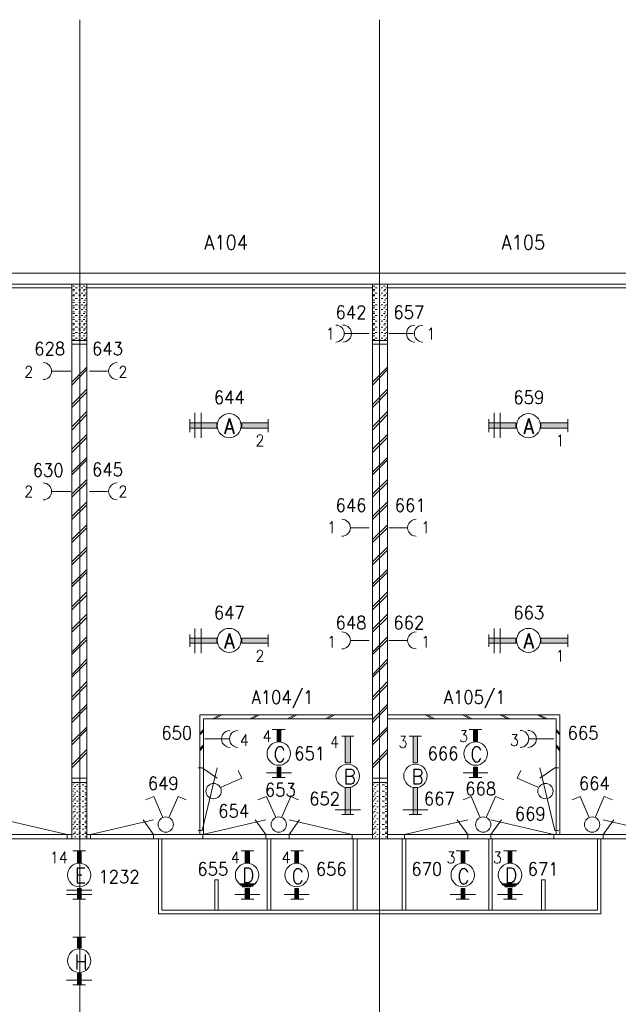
# Model space of a CAD drawing. Header units: metres. Extents: x -120 to -9, y 63 to 139.
# Tile 10 of 44: x -100.55 to -92.58, y 107.27 to 120.38. Entities that reach past the tile are written whole.
import ezdxf
from ezdxf.enums import TextEntityAlignment as Align

# ---------------------------------------------------------------- set-up
doc = ezdxf.new("R2010")
doc.units = ezdxf.units.M
doc.header["$MEASUREMENT"] = 0
doc.layers.add('Level 1', color=1, linetype='Continuous', lineweight=0)
doc.styles.add('Style-STANDARD', font='STANDARD.shx')

msp = doc.modelspace()

# ---------------------------------------------------------------- linework, layer by layer
at = {"layer": 'Level 1', "color": 11, "linetype": 'Continuous', "lineweight": 0}
for p, q in [((-99.753, 120.383), (-99.753, 93.665)), ((-95.764, 120.383), (-95.764, 93.665)), ((-113.636, 117.008), (-14.097, 117.008)), ((-113.636, 109.477), (-14.097, 109.477))]:
    msp.add_line(p, q, dxfattribs=at)
at = {"layer": 'Level 1', "color": 1, "linetype": 'Continuous', "lineweight": 0}
for p, q in [((-107.987, 117.008), (-51.554, 117.008)), ((-107.839, 116.86), (-51.698, 116.86)), ((-99.858, 116.86), (-99.858, 109.477)), ((-99.847, 116.837), (-99.823, 116.837)), ((-99.764, 116.837), (-99.745, 116.837)), ((-99.706, 116.837), (-99.686, 116.837)), ((-99.659, 116.86), (-99.659, 109.477)), ((-95.858, 116.86), (-95.858, 109.477)), ((-95.847, 116.837), (-95.827, 116.837)), ((-95.768, 116.837), (-95.753, 116.837)), ((-95.71, 116.837), (-95.686, 116.837)), ((-95.655, 116.86), (-95.655, 109.477)), ((-103.651, 116.813), (-99.858, 116.813)), ((-99.847, 116.79), (-99.823, 116.79)), ((-99.847, 116.774), (-99.823, 116.774)), ((-99.847, 116.719), (-99.823, 116.719)), ((-99.847, 116.704), (-99.823, 116.704)), ((-99.815, 116.813), (-99.784, 116.813)), ((-99.815, 116.743), (-99.784, 116.743)), ((-99.764, 116.79), (-99.745, 116.79)), ((-99.764, 116.774), (-99.745, 116.774)), ((-99.764, 116.719), (-99.745, 116.719)), ((-99.764, 116.704), (-99.745, 116.704)), ((-99.733, 116.813), (-99.714, 116.813)), ((-99.733, 116.743), (-99.714, 116.743)), ((-99.706, 116.774), (-99.686, 116.774)), ((-99.706, 116.704), (-99.686, 116.704)), ((-99.698, 116.79), (-99.675, 116.79)), ((-99.698, 116.719), (-99.675, 116.719)), ((-99.675, 116.813), (-99.667, 116.813)), ((-99.675, 116.743), (-99.667, 116.743)), ((-99.659, 116.813), (-95.858, 116.813)), ((-95.847, 116.79), (-95.827, 116.79)), ((-95.847, 116.774), (-95.827, 116.774)), ((-95.847, 116.719), (-95.827, 116.719)), ((-95.847, 116.704), (-95.827, 116.704)), ((-95.819, 116.813), (-95.792, 116.813)), ((-95.819, 116.743), (-95.792, 116.743)), ((-95.768, 116.79), (-95.753, 116.79)), ((-95.768, 116.774), (-95.753, 116.774)), ((-95.768, 116.719), (-95.753, 116.719)), ((-95.768, 116.704), (-95.753, 116.704)), ((-95.741, 116.813), (-95.718, 116.813)), ((-95.741, 116.743), (-95.718, 116.743)), ((-95.71, 116.774), (-95.686, 116.774)), ((-95.71, 116.704), (-95.686, 116.704)), ((-95.698, 116.79), (-95.679, 116.79)), ((-95.698, 116.719), (-95.679, 116.719)), ((-95.679, 116.813), (-95.667, 116.813)), ((-95.679, 116.743), (-95.667, 116.743)), ((-95.655, 116.813), (-91.866, 116.813)), ((-99.847, 116.649), (-99.823, 116.649)), ((-99.847, 116.618), (-99.823, 116.618)), ((-99.847, 116.571), (-99.823, 116.571)), ((-99.815, 116.672), (-99.784, 116.672)), ((-99.815, 116.587), (-99.784, 116.587)), ((-99.764, 116.649), (-99.745, 116.649)), ((-99.764, 116.618), (-99.745, 116.618)), ((-99.764, 116.571), (-99.745, 116.571)), ((-99.733, 116.672), (-99.714, 116.672)), ((-99.733, 116.587), (-99.714, 116.587)), ((-99.706, 116.618), (-99.686, 116.618)), ((-99.698, 116.649), (-99.675, 116.649)), ((-99.698, 116.571), (-99.675, 116.571)), ((-99.675, 116.672), (-99.667, 116.672)), ((-99.675, 116.587), (-99.667, 116.587)), ((-95.847, 116.649), (-95.827, 116.649)), ((-95.847, 116.618), (-95.827, 116.618)), ((-95.847, 116.571), (-95.827, 116.571)), ((-95.819, 116.672), (-95.792, 116.672)), ((-95.819, 116.587), (-95.792, 116.587)), ((-95.768, 116.649), (-95.753, 116.649)), ((-95.768, 116.618), (-95.753, 116.618)), ((-95.768, 116.571), (-95.753, 116.571)), ((-95.741, 116.672), (-95.718, 116.672)), ((-95.741, 116.587), (-95.718, 116.587)), ((-95.71, 116.618), (-95.686, 116.618)), ((-95.698, 116.649), (-95.679, 116.649)), ((-95.698, 116.571), (-95.679, 116.571)), ((-95.679, 116.672), (-95.667, 116.672)), ((-95.679, 116.587), (-95.667, 116.587)), ((-99.847, 116.547), (-99.823, 116.547)), ((-99.847, 116.493), (-99.823, 116.493)), ((-99.847, 116.469), (-99.823, 116.469)), ((-99.815, 116.524), (-99.784, 116.524)), ((-99.815, 116.446), (-99.784, 116.446)), ((-99.764, 116.547), (-99.745, 116.547)), ((-99.764, 116.493), (-99.745, 116.493)), ((-99.764, 116.469), (-99.745, 116.469)), ((-99.733, 116.524), (-99.714, 116.524)), ((-99.733, 116.446), (-99.714, 116.446)), ((-99.706, 116.547), (-99.686, 116.547)), ((-99.706, 116.469), (-99.686, 116.469)), ((-99.698, 116.493), (-99.675, 116.493)), ((-99.675, 116.524), (-99.667, 116.524)), ((-99.675, 116.446), (-99.667, 116.446)), ((-95.847, 116.547), (-95.827, 116.547)), ((-95.847, 116.493), (-95.827, 116.493)), ((-95.847, 116.469), (-95.827, 116.469)), ((-95.819, 116.524), (-95.792, 116.524)), ((-95.819, 116.446), (-95.792, 116.446)), ((-95.768, 116.547), (-95.753, 116.547)), ((-95.768, 116.493), (-95.753, 116.493)), ((-95.768, 116.469), (-95.753, 116.469)), ((-95.741, 116.524), (-95.718, 116.524)), ((-95.741, 116.446), (-95.718, 116.446)), ((-95.71, 116.547), (-95.686, 116.547)), ((-95.71, 116.469), (-95.686, 116.469)), ((-95.698, 116.493), (-95.679, 116.493)), ((-95.679, 116.524), (-95.667, 116.524)), ((-95.679, 116.446), (-95.667, 116.446)), ((-99.847, 116.422), (-99.823, 116.422)), ((-99.847, 116.391), (-99.823, 116.391)), ((-99.847, 116.337), (-99.823, 116.337)), ((-99.847, 116.321), (-99.823, 116.321)), ((-99.815, 116.368), (-99.784, 116.368)), ((-99.764, 116.422), (-99.745, 116.422)), ((-99.764, 116.391), (-99.745, 116.391)), ((-99.764, 116.337), (-99.745, 116.337)), ((-99.764, 116.321), (-99.745, 116.321)), ((-99.733, 116.368), (-99.714, 116.368)), ((-99.706, 116.391), (-99.686, 116.391)), ((-99.706, 116.321), (-99.686, 116.321)), ((-99.698, 116.422), (-99.675, 116.422)), ((-99.698, 116.337), (-99.675, 116.337)), ((-99.675, 116.368), (-99.667, 116.368)), ((-95.847, 116.422), (-95.827, 116.422)), ((-95.847, 116.391), (-95.827, 116.391)), ((-95.847, 116.337), (-95.827, 116.337)), ((-95.847, 116.321), (-95.827, 116.321)), ((-95.819, 116.368), (-95.792, 116.368)), ((-95.768, 116.422), (-95.753, 116.422)), ((-95.768, 116.391), (-95.753, 116.391)), ((-95.768, 116.337), (-95.753, 116.337)), ((-95.768, 116.321), (-95.753, 116.321)), ((-95.741, 116.368), (-95.718, 116.368)), ((-95.71, 116.391), (-95.686, 116.391)), ((-95.71, 116.321), (-95.686, 116.321)), ((-95.698, 116.422), (-95.679, 116.422)), ((-95.698, 116.337), (-95.679, 116.337)), ((-95.679, 116.368), (-95.667, 116.368)), ((-99.847, 116.266), (-99.823, 116.266)), ((-99.847, 116.251), (-99.823, 116.251)), ((-99.847, 116.204), (-99.823, 116.204)), ((-99.815, 116.29), (-99.784, 116.29)), ((-99.815, 116.219), (-99.784, 116.219)), ((-99.764, 116.266), (-99.745, 116.266)), ((-99.764, 116.251), (-99.745, 116.251)), ((-99.764, 116.204), (-99.745, 116.204)), ((-99.733, 116.29), (-99.714, 116.29)), ((-99.733, 116.219), (-99.714, 116.219)), ((-99.706, 116.251), (-99.686, 116.251)), ((-99.698, 116.266), (-99.675, 116.266)), ((-99.698, 116.204), (-99.675, 116.204)), ((-99.675, 116.29), (-99.667, 116.29)), ((-99.675, 116.219), (-99.667, 116.219)), ((-96.226, 116.204), (-95.901, 116.204)), ((-95.847, 116.266), (-95.827, 116.266)), ((-95.847, 116.251), (-95.827, 116.251)), ((-95.847, 116.204), (-95.827, 116.204)), ((-95.819, 116.29), (-95.792, 116.29)), ((-95.819, 116.219), (-95.792, 116.219)), ((-95.768, 116.266), (-95.753, 116.266)), ((-95.768, 116.251), (-95.753, 116.251)), ((-95.768, 116.204), (-95.753, 116.204)), ((-95.741, 116.29), (-95.718, 116.29)), ((-95.741, 116.219), (-95.718, 116.219)), ((-95.71, 116.251), (-95.686, 116.251)), ((-95.698, 116.266), (-95.679, 116.266)), ((-95.698, 116.204), (-95.679, 116.204)), ((-95.679, 116.29), (-95.667, 116.29)), ((-95.679, 116.219), (-95.667, 116.219)), ((-95.311, 116.204), (-95.639, 116.204)), ((-99.858, 116.11), (-99.659, 116.11)), ((-99.858, 116.063), (-99.659, 116.063)), ((-99.847, 116.172), (-99.823, 116.172)), ((-99.847, 116.126), (-99.823, 116.126)), ((-99.815, 116.141), (-99.784, 116.141)), ((-99.764, 116.172), (-99.745, 116.172)), ((-99.764, 116.126), (-99.745, 116.126)), ((-99.733, 116.141), (-99.714, 116.141)), ((-99.706, 116.172), (-99.686, 116.172)), ((-99.698, 116.126), (-99.675, 116.126)), ((-99.675, 116.141), (-99.667, 116.141)), ((-95.858, 116.11), (-95.655, 116.11)), ((-95.858, 116.063), (-95.655, 116.063)), ((-95.847, 116.172), (-95.827, 116.172)), ((-95.847, 116.126), (-95.827, 116.126)), ((-95.819, 116.141), (-95.792, 116.141)), ((-95.768, 116.172), (-95.753, 116.172)), ((-95.768, 116.126), (-95.753, 116.126)), ((-95.741, 116.141), (-95.718, 116.141)), ((-95.71, 116.172), (-95.686, 116.172)), ((-95.698, 116.126), (-95.679, 116.126)), ((-95.679, 116.141), (-95.667, 116.141)), ((-99.874, 115.704), (-100.12, 115.704)), ((-99.659, 115.758), (-99.858, 115.555)), ((-99.659, 115.727), (-99.858, 115.516)), ((-99.624, 115.704), (-99.382, 115.704)), ((-95.655, 115.758), (-95.858, 115.555)), ((-95.655, 115.727), (-95.858, 115.516)), ((-99.659, 115.462), (-99.858, 115.258)), ((-99.659, 115.422), (-99.858, 115.219)), ((-95.655, 115.462), (-95.858, 115.258)), ((-95.655, 115.422), (-95.858, 115.219)), ((-99.659, 115.165), (-99.858, 114.962)), ((-99.659, 115.126), (-99.858, 114.915)), ((-98.222, 115.149), (-98.222, 114.813)), ((-98.139, 115.149), (-98.139, 114.813)), ((-95.655, 115.165), (-95.858, 114.962)), ((-95.655, 115.126), (-95.858, 114.915)), ((-94.237, 115.149), (-94.237, 114.813)), ((-94.155, 115.149), (-94.155, 114.813)), ((-98.288, 114.891), (-98.288, 115.063)), ((-97.245, 114.891), (-97.245, 115.063)), ((-94.308, 114.891), (-94.308, 115.063)), ((-93.257, 114.891), (-93.257, 115.063)), ((-99.659, 114.86), (-99.858, 114.665)), ((-99.659, 114.821), (-99.858, 114.618)), ((-95.655, 114.86), (-95.858, 114.665)), ((-95.655, 114.821), (-95.858, 114.618)), ((-99.659, 114.555), (-99.858, 114.36)), ((-99.659, 114.524), (-99.858, 114.321)), ((-95.655, 114.555), (-95.858, 114.36)), ((-95.655, 114.524), (-95.858, 114.321)), ((-99.659, 114.258), (-99.858, 114.063)), ((-99.659, 114.219), (-99.858, 114.024)), ((-95.655, 114.258), (-95.858, 114.063)), ((-95.655, 114.219), (-95.858, 114.024)), ((-99.874, 114.102), (-100.12, 114.102)), ((-99.624, 114.102), (-99.382, 114.102)), ((-99.659, 113.962), (-99.858, 113.766)), ((-95.655, 113.962), (-95.858, 113.766)), ((-99.659, 113.922), (-99.858, 113.727)), ((-95.655, 113.922), (-95.858, 113.727)), ((-99.659, 113.657), (-99.858, 113.462)), ((-99.659, 113.618), (-99.858, 113.422)), ((-95.901, 113.618), (-96.143, 113.618)), ((-95.655, 113.657), (-95.858, 113.462)), ((-95.655, 113.618), (-95.858, 113.422)), ((-95.639, 113.618), (-95.397, 113.618)), ((-99.659, 113.36), (-99.858, 113.165)), ((-99.659, 113.321), (-99.858, 113.126)), ((-95.655, 113.36), (-95.858, 113.165)), ((-95.655, 113.321), (-95.858, 113.126)), ((-99.659, 113.063), (-99.858, 112.868)), ((-95.655, 113.063), (-95.858, 112.868)), ((-99.659, 113.024), (-99.858, 112.829)), ((-95.655, 113.024), (-95.858, 112.829)), ((-99.659, 112.766), (-99.858, 112.563)), ((-95.655, 112.766), (-95.858, 112.563)), ((-99.659, 112.719), (-99.858, 112.524)), ((-95.655, 112.719), (-95.858, 112.524)), ((-99.659, 112.469), (-99.858, 112.266)), ((-99.659, 112.422), (-99.858, 112.227)), ((-95.655, 112.469), (-95.858, 112.266)), ((-95.655, 112.422), (-95.858, 112.227)), ((-98.222, 112.274), (-98.222, 111.946)), ((-98.139, 112.274), (-98.139, 111.946)), ((-94.237, 112.274), (-94.237, 111.946)), ((-94.155, 112.274), (-94.155, 111.946)), ((-99.659, 112.165), (-99.858, 111.962)), ((-99.659, 112.126), (-99.858, 111.93)), ((-98.288, 112.032), (-98.288, 112.196)), ((-97.245, 112.032), (-97.245, 112.196)), ((-95.901, 112.118), (-96.143, 112.118)), ((-95.655, 112.165), (-95.858, 111.962)), ((-95.655, 112.126), (-95.858, 111.93)), ((-95.639, 112.118), (-95.397, 112.118)), ((-94.308, 112.032), (-94.308, 112.196)), ((-93.257, 112.032), (-93.257, 112.196)), ((-99.659, 111.868), (-99.858, 111.657)), ((-95.655, 111.868), (-95.858, 111.657)), ((-99.659, 111.829), (-99.858, 111.626)), ((-95.655, 111.829), (-95.858, 111.626)), ((-99.659, 111.571), (-99.858, 111.36)), ((-99.659, 111.524), (-99.858, 111.321)), ((-95.655, 111.571), (-95.858, 111.36)), ((-95.655, 111.524), (-95.858, 111.321)), ((-99.659, 111.266), (-99.858, 111.063)), ((-99.659, 111.227), (-99.858, 111.024)), ((-95.655, 111.266), (-95.858, 111.063)), ((-95.655, 111.227), (-95.858, 111.024)), ((-98.155, 111.126), (-98.155, 109.532)), ((-95.858, 111.126), (-98.155, 111.126)), ((-95.858, 111.071), (-98.104, 111.071)), ((-98.104, 111.071), (-98.104, 109.532)), ((-97.889, 111.126), (-97.987, 111.071)), ((-97.858, 111.126), (-97.956, 111.071)), ((-97.386, 111.126), (-97.487, 111.071)), ((-97.362, 111.126), (-97.456, 111.071)), ((-96.889, 111.126), (-96.991, 111.071)), ((-96.858, 111.126), (-96.956, 111.071)), ((-96.389, 111.126), (-96.487, 111.071)), ((-96.358, 111.126), (-96.456, 111.071)), ((-95.655, 111.126), (-93.362, 111.126)), ((-95.655, 111.071), (-93.409, 111.071)), ((-95.155, 111.126), (-95.061, 111.071)), ((-95.128, 111.126), (-95.026, 111.071)), ((-94.659, 111.126), (-94.561, 111.071)), ((-94.628, 111.126), (-94.53, 111.071)), ((-94.163, 111.126), (-94.061, 111.071)), ((-94.132, 111.126), (-94.03, 111.071)), ((-93.663, 111.126), (-93.558, 111.071)), ((-93.636, 111.126), (-93.526, 111.071)), ((-93.409, 111.071), (-93.409, 109.532)), ((-93.362, 111.126), (-93.362, 109.532)), ((-99.659, 110.962), (-99.858, 110.766)), ((-99.659, 110.93), (-99.858, 110.727)), ((-98.104, 110.93), (-98.155, 110.876)), ((-97.19, 110.93), (-97.018, 110.93)), ((-95.655, 110.962), (-95.858, 110.766)), ((-95.655, 110.93), (-95.858, 110.727)), ((-94.569, 110.93), (-94.401, 110.93)), ((-93.409, 110.93), (-93.362, 110.876)), ((-98.104, 110.907), (-98.155, 110.86)), ((-97.768, 110.805), (-98.093, 110.805)), ((-96.104, 110.844), (-96.264, 110.844)), ((-95.202, 110.844), (-95.366, 110.844)), ((-93.768, 110.805), (-93.444, 110.805)), ((-93.409, 110.907), (-93.362, 110.86)), ((-98.104, 110.727), (-98.155, 110.672)), ((-98.104, 110.704), (-98.155, 110.649)), ((-93.409, 110.727), (-93.362, 110.672)), ((-93.409, 110.704), (-93.362, 110.649)), ((-99.659, 110.665), (-99.858, 110.462)), ((-99.659, 110.626), (-99.858, 110.422)), ((-95.655, 110.665), (-95.858, 110.462)), ((-95.655, 110.626), (-95.858, 110.422)), ((-98.179, 110.422), (-98.124, 110.422)), ((-98.124, 109.587), (-97.925, 110.422)), ((-98.124, 110.422), (-97.925, 110.282)), ((-93.429, 109.587), (-93.628, 110.422)), ((-93.429, 110.422), (-93.628, 110.282)), ((-93.378, 110.422), (-93.429, 110.422)), ((-99.659, 110.282), (-99.858, 110.282)), ((-97.87, 110.165), (-97.597, 110.282)), ((-97.597, 110.282), (-97.643, 110.383)), ((-97.268, 110.352), (-96.936, 110.352)), ((-97.19, 110.29), (-97.018, 110.29)), ((-95.655, 110.282), (-95.858, 110.282)), ((-94.651, 110.352), (-94.319, 110.352)), ((-94.569, 110.29), (-94.401, 110.29)), ((-93.929, 110.282), (-93.882, 110.383)), ((-93.655, 110.165), (-93.929, 110.282)), ((-99.659, 110.227), (-99.858, 110.227)), ((-99.835, 110.196), (-99.847, 110.196)), ((-99.815, 110.219), (-99.835, 110.219)), ((-99.804, 110.172), (-99.823, 110.172)), ((-99.776, 110.196), (-99.796, 110.196)), ((-99.745, 110.219), (-99.764, 110.219)), ((-99.745, 110.172), (-99.764, 110.172)), ((-99.698, 110.196), (-99.722, 110.196)), ((-99.667, 110.219), (-99.686, 110.219)), ((-99.667, 110.172), (-99.686, 110.172)), ((-95.655, 110.227), (-95.858, 110.227)), ((-95.839, 110.196), (-95.847, 110.196)), ((-95.819, 110.219), (-95.839, 110.219)), ((-95.808, 110.172), (-95.827, 110.172)), ((-95.78, 110.196), (-95.8, 110.196)), ((-95.753, 110.219), (-95.768, 110.219)), ((-95.753, 110.172), (-95.768, 110.172)), ((-95.698, 110.196), (-95.729, 110.196)), ((-95.667, 110.219), (-95.686, 110.219)), ((-95.667, 110.172), (-95.686, 110.172)), ((-99.835, 110.11), (-99.847, 110.11)), ((-99.835, 110.04), (-99.847, 110.04)), ((-99.815, 110.141), (-99.835, 110.141)), ((-99.815, 110.063), (-99.835, 110.063)), ((-99.804, 110.087), (-99.823, 110.087)), ((-99.804, 110.016), (-99.823, 110.016)), ((-99.776, 110.11), (-99.796, 110.11)), ((-99.776, 110.04), (-99.796, 110.04)), ((-99.745, 110.141), (-99.764, 110.141)), ((-99.745, 110.087), (-99.764, 110.087)), ((-99.745, 110.063), (-99.764, 110.063)), ((-99.745, 110.016), (-99.764, 110.016)), ((-99.698, 110.11), (-99.722, 110.11)), ((-99.698, 110.04), (-99.722, 110.04)), ((-99.667, 110.141), (-99.686, 110.141)), ((-99.667, 110.087), (-99.686, 110.087)), ((-99.667, 110.063), (-99.686, 110.063)), ((-99.667, 110.016), (-99.686, 110.016)), ((-98.768, 110.04), (-98.878, 109.993)), ((-98.651, 109.766), (-98.768, 110.04)), ((-98.561, 109.766), (-98.444, 110.04)), ((-98.444, 110.04), (-98.335, 109.993)), ((-97.268, 110.04), (-97.382, 109.993)), ((-97.147, 109.766), (-97.268, 110.04)), ((-97.065, 109.766), (-96.944, 110.04)), ((-96.944, 110.04), (-96.839, 109.993)), ((-95.839, 110.11), (-95.847, 110.11)), ((-95.839, 110.04), (-95.847, 110.04)), ((-95.819, 110.141), (-95.839, 110.141)), ((-95.819, 110.063), (-95.839, 110.063)), ((-95.808, 110.087), (-95.827, 110.087)), ((-95.808, 110.016), (-95.827, 110.016)), ((-95.78, 110.11), (-95.8, 110.11)), ((-95.78, 110.04), (-95.8, 110.04)), ((-95.753, 110.141), (-95.768, 110.141)), ((-95.753, 110.087), (-95.768, 110.087)), ((-95.753, 110.063), (-95.768, 110.063)), ((-95.753, 110.016), (-95.768, 110.016)), ((-95.698, 110.11), (-95.729, 110.11)), ((-95.698, 110.04), (-95.729, 110.04)), ((-95.667, 110.141), (-95.686, 110.141)), ((-95.667, 110.087), (-95.686, 110.087)), ((-95.667, 110.063), (-95.686, 110.063)), ((-95.667, 110.016), (-95.686, 110.016)), ((-94.542, 110.04), (-94.651, 109.993)), ((-94.425, 109.766), (-94.542, 110.04)), ((-94.339, 109.766), (-94.218, 110.04)), ((-94.218, 110.04), (-94.108, 109.993)), ((-93.093, 110.04), (-93.198, 109.993)), ((-92.976, 109.766), (-93.093, 110.04)), ((-92.886, 109.766), (-92.772, 110.04)), ((-92.772, 110.04), (-92.663, 109.993)), ((-99.835, 109.977), (-99.847, 109.977)), ((-99.835, 109.899), (-99.847, 109.899)), ((-99.815, 109.993), (-99.835, 109.993)), ((-99.815, 109.915), (-99.835, 109.915)), ((-99.804, 109.946), (-99.823, 109.946)), ((-99.776, 109.977), (-99.796, 109.977)), ((-99.776, 109.899), (-99.796, 109.899)), ((-99.745, 109.993), (-99.764, 109.993)), ((-99.745, 109.946), (-99.764, 109.946)), ((-99.745, 109.915), (-99.764, 109.915)), ((-99.698, 109.977), (-99.722, 109.977)), ((-99.698, 109.899), (-99.722, 109.899)), ((-99.667, 109.993), (-99.686, 109.993)), ((-99.667, 109.946), (-99.686, 109.946)), ((-99.667, 109.915), (-99.686, 109.915)), ((-95.839, 109.977), (-95.847, 109.977)), ((-95.839, 109.899), (-95.847, 109.899)), ((-95.819, 109.993), (-95.839, 109.993)), ((-95.819, 109.915), (-95.839, 109.915)), ((-95.808, 109.946), (-95.827, 109.946)), ((-95.78, 109.977), (-95.8, 109.977)), ((-95.78, 109.899), (-95.8, 109.899)), ((-95.753, 109.993), (-95.768, 109.993)), ((-95.753, 109.946), (-95.768, 109.946)), ((-95.753, 109.915), (-95.768, 109.915)), ((-95.698, 109.977), (-95.729, 109.977)), ((-95.698, 109.899), (-95.729, 109.899)), ((-95.667, 109.993), (-95.686, 109.993)), ((-95.667, 109.946), (-95.686, 109.946)), ((-95.667, 109.915), (-95.686, 109.915)), ((-99.835, 109.821), (-99.847, 109.821)), ((-99.815, 109.837), (-99.835, 109.837)), ((-99.815, 109.766), (-99.835, 109.766)), ((-99.804, 109.868), (-99.823, 109.868)), ((-99.804, 109.79), (-99.823, 109.79)), ((-99.776, 109.821), (-99.796, 109.821)), ((-99.745, 109.868), (-99.764, 109.868)), ((-99.745, 109.837), (-99.764, 109.837)), ((-99.745, 109.79), (-99.764, 109.79)), ((-99.745, 109.766), (-99.764, 109.766)), ((-99.698, 109.821), (-99.722, 109.821)), ((-99.667, 109.868), (-99.686, 109.868)), ((-99.667, 109.837), (-99.686, 109.837)), ((-99.667, 109.79), (-99.686, 109.79)), ((-99.667, 109.766), (-99.686, 109.766)), ((-96.351, 109.86), (-96.018, 109.86)), ((-96.104, 109.797), (-96.264, 109.797)), ((-95.839, 109.821), (-95.847, 109.821)), ((-95.819, 109.837), (-95.839, 109.837)), ((-95.819, 109.766), (-95.839, 109.766)), ((-95.808, 109.868), (-95.827, 109.868)), ((-95.808, 109.79), (-95.827, 109.79)), ((-95.78, 109.821), (-95.8, 109.821)), ((-95.753, 109.868), (-95.768, 109.868)), ((-95.753, 109.837), (-95.768, 109.837)), ((-95.753, 109.79), (-95.768, 109.79)), ((-95.753, 109.766), (-95.768, 109.766)), ((-95.698, 109.821), (-95.729, 109.821)), ((-95.667, 109.868), (-95.686, 109.868)), ((-95.667, 109.837), (-95.686, 109.837)), ((-95.667, 109.79), (-95.686, 109.79)), ((-95.667, 109.766), (-95.686, 109.766)), ((-95.452, 109.86), (-95.12, 109.86)), ((-95.202, 109.797), (-95.366, 109.797)), ((-99.921, 109.532), (-100.764, 109.727)), ((-99.835, 109.743), (-99.847, 109.743)), ((-99.835, 109.665), (-99.847, 109.665)), ((-99.815, 109.688), (-99.835, 109.688)), ((-99.804, 109.712), (-99.823, 109.712)), ((-99.804, 109.641), (-99.823, 109.641)), ((-99.776, 109.743), (-99.796, 109.743)), ((-99.776, 109.665), (-99.796, 109.665)), ((-99.745, 109.712), (-99.764, 109.712)), ((-99.745, 109.688), (-99.764, 109.688)), ((-99.745, 109.641), (-99.764, 109.641)), ((-99.698, 109.743), (-99.722, 109.743)), ((-99.698, 109.665), (-99.722, 109.665)), ((-99.667, 109.712), (-99.686, 109.712)), ((-99.667, 109.688), (-99.686, 109.688)), ((-99.667, 109.641), (-99.686, 109.641)), ((-99.612, 109.532), (-98.772, 109.727)), ((-98.772, 109.532), (-98.909, 109.727)), ((-98.116, 109.532), (-97.276, 109.727)), ((-97.276, 109.532), (-97.417, 109.727)), ((-96.128, 109.532), (-96.964, 109.727)), ((-96.964, 109.532), (-96.827, 109.727)), ((-95.839, 109.743), (-95.847, 109.743)), ((-95.839, 109.665), (-95.847, 109.665)), ((-95.819, 109.688), (-95.839, 109.688)), ((-95.808, 109.712), (-95.827, 109.712)), ((-95.808, 109.641), (-95.827, 109.641)), ((-95.78, 109.743), (-95.8, 109.743)), ((-95.78, 109.665), (-95.8, 109.665)), ((-95.753, 109.712), (-95.768, 109.712)), ((-95.753, 109.688), (-95.768, 109.688)), ((-95.753, 109.641), (-95.768, 109.641)), ((-95.698, 109.743), (-95.729, 109.743)), ((-95.698, 109.665), (-95.729, 109.665)), ((-95.667, 109.712), (-95.686, 109.712)), ((-95.667, 109.688), (-95.686, 109.688)), ((-95.667, 109.641), (-95.686, 109.641)), ((-95.429, 109.532), (-94.589, 109.727)), ((-94.589, 109.532), (-94.729, 109.727)), ((-93.44, 109.532), (-94.28, 109.727)), ((-94.28, 109.532), (-94.139, 109.727)), ((-91.94, 109.532), (-92.784, 109.727)), ((-92.784, 109.532), (-92.643, 109.727)), ((-103.651, 109.532), (-99.858, 109.532)), ((-99.921, 109.485), (-99.921, 109.532)), ((-99.835, 109.602), (-99.847, 109.602)), ((-99.835, 109.532), (-99.847, 109.532)), ((-99.815, 109.618), (-99.835, 109.618)), ((-99.815, 109.547), (-99.835, 109.547)), ((-99.804, 109.563), (-99.823, 109.563)), ((-99.804, 109.501), (-99.823, 109.501)), ((-99.776, 109.602), (-99.796, 109.602)), ((-99.776, 109.532), (-99.796, 109.532)), ((-99.745, 109.618), (-99.764, 109.618)), ((-99.745, 109.563), (-99.764, 109.563)), ((-99.745, 109.547), (-99.764, 109.547)), ((-99.745, 109.501), (-99.764, 109.501)), ((-99.698, 109.602), (-99.722, 109.602)), ((-99.698, 109.532), (-99.722, 109.532)), ((-99.667, 109.618), (-99.686, 109.618)), ((-99.667, 109.563), (-99.686, 109.563)), ((-99.667, 109.547), (-99.686, 109.547)), ((-99.667, 109.501), (-99.686, 109.501)), ((-99.659, 109.532), (-95.858, 109.532)), ((-99.612, 109.485), (-99.612, 109.532)), ((-98.772, 109.485), (-98.772, 109.532)), ((-98.179, 109.587), (-98.124, 109.587)), ((-98.116, 109.485), (-98.116, 109.532)), ((-97.276, 109.485), (-97.276, 109.532)), ((-96.964, 109.485), (-96.964, 109.532)), ((-96.128, 109.485), (-96.128, 109.532)), ((-95.839, 109.602), (-95.847, 109.602)), ((-95.839, 109.532), (-95.847, 109.532)), ((-95.819, 109.618), (-95.839, 109.618)), ((-95.819, 109.547), (-95.839, 109.547)), ((-95.808, 109.563), (-95.827, 109.563)), ((-95.808, 109.501), (-95.827, 109.501)), ((-95.78, 109.602), (-95.8, 109.602)), ((-95.78, 109.532), (-95.8, 109.532)), ((-95.753, 109.618), (-95.768, 109.618)), ((-95.753, 109.563), (-95.768, 109.563)), ((-95.753, 109.547), (-95.768, 109.547)), ((-95.753, 109.501), (-95.768, 109.501)), ((-95.698, 109.602), (-95.729, 109.602)), ((-95.698, 109.532), (-95.729, 109.532)), ((-95.667, 109.618), (-95.686, 109.618)), ((-95.667, 109.563), (-95.686, 109.563)), ((-95.667, 109.547), (-95.686, 109.547)), ((-95.667, 109.501), (-95.686, 109.501)), ((-95.655, 109.532), (-91.866, 109.532)), ((-95.429, 109.485), (-95.429, 109.532)), ((-94.589, 109.485), (-94.589, 109.532)), ((-94.28, 109.485), (-94.28, 109.532)), ((-93.44, 109.485), (-93.44, 109.532)), ((-93.378, 109.587), (-93.429, 109.587)), ((-92.784, 109.485), (-92.784, 109.532)), ((-111.839, 109.477), (-23.928, 109.477)), ((-98.706, 109.477), (-98.706, 108.477)), ((-98.659, 109.477), (-98.659, 108.524)), ((-97.257, 109.477), (-97.257, 108.524)), ((-97.21, 109.477), (-97.21, 108.524)), ((-96.112, 109.477), (-96.112, 108.524)), ((-96.058, 109.477), (-96.058, 108.524)), ((-95.46, 109.477), (-95.46, 108.524)), ((-95.413, 109.477), (-95.413, 108.524)), ((-94.308, 109.477), (-94.308, 108.524)), ((-94.261, 109.477), (-94.261, 108.524)), ((-92.862, 109.477), (-92.862, 108.524)), ((-92.815, 109.477), (-92.815, 108.477)), ((-99.847, 109.313), (-99.675, 109.313)), ((-97.604, 109.313), (-97.436, 109.313)), ((-96.944, 109.313), (-96.776, 109.313)), ((-94.741, 109.313), (-94.569, 109.313)), ((-94.112, 109.313), (-93.94, 109.313)), ((-97.956, 108.524), (-97.956, 108.93)), ((-97.956, 108.93), (-97.909, 108.93)), ((-97.909, 108.93), (-97.909, 108.524)), ((-97.636, 108.876), (-97.409, 108.876)), ((-97.624, 108.868), (-97.429, 108.868)), ((-97.616, 108.86), (-97.436, 108.86)), ((-97.597, 108.844), (-97.444, 108.844)), ((-97.589, 108.837), (-97.476, 108.837)), ((-94.139, 108.876), (-93.909, 108.876)), ((-94.132, 108.868), (-93.933, 108.868)), ((-94.12, 108.86), (-93.94, 108.86)), ((-94.101, 108.844), (-93.952, 108.844)), ((-94.093, 108.837), (-93.983, 108.837)), ((-93.558, 108.93), (-93.608, 108.93)), ((-93.608, 108.93), (-93.608, 108.524)), ((-93.558, 108.524), (-93.558, 108.93)), ((-99.929, 108.79), (-99.593, 108.79)), ((-99.929, 108.735), (-99.593, 108.735)), ((-97.69, 108.735), (-97.358, 108.735)), ((-97.034, 108.735), (-96.698, 108.735)), ((-94.823, 108.735), (-94.487, 108.735)), ((-94.19, 108.735), (-93.858, 108.735)), ((-99.847, 108.672), (-99.675, 108.672)), ((-97.604, 108.672), (-97.436, 108.672)), ((-96.944, 108.672), (-96.776, 108.672)), ((-94.741, 108.672), (-94.569, 108.672)), ((-94.112, 108.672), (-93.94, 108.672)), ((-98.706, 108.477), (-92.815, 108.477)), ((-98.659, 108.524), (-92.862, 108.524)), ((-99.847, 108.165), (-99.675, 108.165)), ((-99.929, 107.594), (-99.593, 107.594)), ((-99.847, 107.532), (-99.675, 107.532))]:
    msp.add_line(p, q, dxfattribs=at)
for centre, radius in [((-97.764, 114.977), 0.16), ((-93.78, 114.977), 0.16), ((-97.764, 112.118), 0.16), ((-93.78, 112.118), 0.16), ((-97.104, 110.61), 0.156), ((-94.483, 110.61), 0.156), ((-96.186, 110.313), 0.156), ((-95.284, 110.313), 0.156), ((-97.971, 110.11), 0.102), ((-93.554, 110.11), 0.102), ((-98.608, 109.665), 0.102), ((-97.104, 109.665), 0.102), ((-94.382, 109.665), 0.102), ((-92.932, 109.665), 0.102), ((-99.761, 108.993), 0.156), ((-97.526, 108.993), 0.156), ((-96.866, 108.993), 0.156), ((-94.655, 108.993), 0.156), ((-94.026, 108.993), 0.156), ((-99.761, 107.852), 0.156)]:
    msp.add_circle(centre, radius, dxfattribs=at)
for centre, start, end in [((-96.346, 116.204), 270.0001, 90), ((-96.249, 116.204), 270.0001, 90), ((-95.292, 116.204), 90, 270.0002), ((-95.186, 116.204), 90, 270.0002), ((-100.241, 115.704), 270.0001, 90), ((-99.257, 115.704), 90, 270.0001), ((-100.241, 114.102), 270.0001, 90), ((-99.257, 114.102), 90, 270.0001), ((-96.264, 113.618), 270.0001, 90), ((-95.276, 113.618), 90, 270.0001), ((-96.264, 112.118), 270.0001, 90), ((-95.276, 112.118), 90, 270.0001), ((-97.753, 110.805), 90, 270.0002), ((-97.647, 110.805), 90, 270.0002), ((-93.889, 110.805), 270.0001, 90), ((-93.788, 110.805), 270.0001, 90)]:
    msp.add_arc(centre, 0.113, start, end, dxfattribs=at)
at = {"layer": 'Level 1', "color": 1, "linetype": 'Continuous', "lineweight": 0, "extrusion": (0, 0, -1)}
for points in [[(97.929, 115.016), (98.288, 115.016), (97.929, 114.946), (98.288, 114.946)], [(93.948, 115.016), (94.308, 115.016), (93.948, 114.946), (94.308, 114.946)], [(97.929, 112.149), (98.288, 112.149), (97.929, 112.079), (98.288, 112.079)], [(93.948, 112.149), (94.308, 112.149), (93.948, 112.079), (94.308, 112.079)], [(96.218, 110.157), (96.218, 109.797), (96.151, 110.157), (96.151, 109.797)], [(95.315, 110.157), (95.315, 109.797), (95.257, 110.157), (95.257, 109.797)]]:
    msp.add_solid(points, dxfattribs=at)
at = {"layer": 'Level 1', "color": 1, "linetype": 'Continuous', "lineweight": 0}
for points in [[(-97.597, 114.946), (-97.245, 114.946), (-97.597, 115.016), (-97.245, 115.016)], [(-93.616, 114.946), (-93.257, 114.946), (-93.616, 115.016), (-93.257, 115.016)], [(-97.597, 112.079), (-97.245, 112.079), (-97.597, 112.149), (-97.245, 112.149)], [(-93.616, 112.079), (-93.257, 112.079), (-93.616, 112.149), (-93.257, 112.149)], [(-97.077, 110.774), (-97.124, 110.774), (-97.077, 110.93), (-97.124, 110.93)], [(-94.46, 110.774), (-94.511, 110.774), (-94.46, 110.93), (-94.511, 110.93)], [(-96.151, 110.485), (-96.151, 110.844), (-96.218, 110.485), (-96.218, 110.844)], [(-95.257, 110.485), (-95.257, 110.844), (-95.315, 110.485), (-95.315, 110.844)], [(-97.077, 110.29), (-97.124, 110.29), (-97.077, 110.43), (-97.124, 110.43)], [(-94.46, 110.29), (-94.511, 110.29), (-94.46, 110.43), (-94.511, 110.43)], [(-99.733, 109.157), (-99.784, 109.157), (-99.733, 109.313), (-99.784, 109.313)], [(-97.495, 109.157), (-97.55, 109.157), (-97.495, 109.313), (-97.55, 109.313)], [(-96.839, 109.157), (-96.889, 109.157), (-96.839, 109.313), (-96.889, 109.313)], [(-94.628, 109.157), (-94.675, 109.157), (-94.628, 109.313), (-94.675, 109.313)], [(-94.003, 109.157), (-94.05, 109.157), (-94.003, 109.313), (-94.05, 109.313)], [(-99.733, 108.672), (-99.784, 108.672), (-99.733, 108.813), (-99.784, 108.813)], [(-97.495, 108.672), (-97.55, 108.672), (-97.495, 108.813), (-97.55, 108.813)], [(-96.839, 108.672), (-96.889, 108.672), (-96.839, 108.813), (-96.889, 108.813)], [(-94.628, 108.672), (-94.675, 108.672), (-94.628, 108.813), (-94.675, 108.813)], [(-94.003, 108.672), (-94.05, 108.672), (-94.003, 108.813), (-94.05, 108.813)], [(-99.733, 108.024), (-99.784, 108.024), (-99.733, 108.165), (-99.784, 108.165)], [(-99.733, 107.532), (-99.784, 107.532), (-99.733, 107.68), (-99.784, 107.68)]]:
    msp.add_solid(points, dxfattribs=at)
for points in [[(-97.929, 115.016), (-98.288, 115.016), (-98.288, 114.946), (-97.929, 114.946)], [(-97.597, 114.946), (-97.245, 114.946), (-97.245, 115.016), (-97.597, 115.016)], [(-93.948, 115.016), (-94.308, 115.016), (-94.308, 114.946), (-93.948, 114.946)], [(-93.616, 114.946), (-93.257, 114.946), (-93.257, 115.016), (-93.616, 115.016)], [(-97.929, 112.149), (-98.288, 112.149), (-98.288, 112.079), (-97.929, 112.079)], [(-97.597, 112.079), (-97.245, 112.079), (-97.245, 112.149), (-97.597, 112.149)], [(-93.948, 112.149), (-94.308, 112.149), (-94.308, 112.079), (-93.948, 112.079)], [(-93.616, 112.079), (-93.257, 112.079), (-93.257, 112.149), (-93.616, 112.149)], [(-97.077, 110.774), (-97.124, 110.774), (-97.124, 110.93), (-97.077, 110.93)], [(-94.46, 110.774), (-94.511, 110.774), (-94.511, 110.93), (-94.46, 110.93)], [(-96.151, 110.485), (-96.151, 110.844), (-96.218, 110.844), (-96.218, 110.485)], [(-95.257, 110.485), (-95.257, 110.844), (-95.315, 110.844), (-95.315, 110.485)], [(-97.077, 110.29), (-97.124, 110.29), (-97.124, 110.43), (-97.077, 110.43)], [(-94.46, 110.29), (-94.511, 110.29), (-94.511, 110.43), (-94.46, 110.43)], [(-96.218, 110.157), (-96.218, 109.797), (-96.151, 109.797), (-96.151, 110.157)], [(-95.315, 110.157), (-95.315, 109.797), (-95.257, 109.797), (-95.257, 110.157)], [(-99.733, 109.157), (-99.784, 109.157), (-99.784, 109.313), (-99.733, 109.313)], [(-97.495, 109.157), (-97.55, 109.157), (-97.55, 109.313), (-97.495, 109.313)], [(-96.839, 109.157), (-96.889, 109.157), (-96.889, 109.313), (-96.839, 109.313)], [(-94.628, 109.157), (-94.675, 109.157), (-94.675, 109.313), (-94.628, 109.313)], [(-94.003, 109.157), (-94.05, 109.157), (-94.05, 109.313), (-94.003, 109.313)], [(-99.733, 108.672), (-99.784, 108.672), (-99.784, 108.813), (-99.733, 108.813)], [(-97.495, 108.672), (-97.55, 108.672), (-97.55, 108.813), (-97.495, 108.813)], [(-96.839, 108.672), (-96.889, 108.672), (-96.889, 108.813), (-96.839, 108.813)], [(-94.628, 108.672), (-94.675, 108.672), (-94.675, 108.813), (-94.628, 108.813)], [(-94.003, 108.672), (-94.05, 108.672), (-94.05, 108.813), (-94.003, 108.813)], [(-99.733, 108.024), (-99.784, 108.024), (-99.784, 108.165), (-99.733, 108.165)], [(-99.733, 107.532), (-99.784, 107.532), (-99.784, 107.68), (-99.733, 107.68)]]:
    msp.add_3dface(points, dxfattribs=at)

# ---------------------------------------------------------------- texts
at = {"layer": 'Level 1', "color": 1, "linetype": 'Continuous', "lineweight": 0, "style": 'Style-STANDARD'}
for s, height, p in [('A104', 0.1914, (-97.805, 117.321)), ('A105', 0.1914, (-93.848, 117.321)), ('642', 0.1757, (-96.142, 116.399)), ('657', 0.1757, (-95.372, 116.399)), ('1', 0.152, (-96.417, 116.126)), ('1', 0.152, (-95.077, 116.126)), ('628', 0.1757, (-100.154, 115.915)), ('643', 0.1757, (-99.384, 115.915)), ('2', 0.152, (-100.432, 115.618)), ('2', 0.152, (-99.178, 115.618)), ('644', 0.1757, (-97.763, 115.266)), ('659', 0.1757, (-93.775, 115.266)), ('2', 0.152, (-97.354, 114.704)), ('1', 0.152, (-93.358, 114.704)), ('630', 0.1757, (-100.173, 114.297)), ('645', 0.1757, (-99.384, 114.305)), ('2', 0.152, (-100.432, 114.024)), ('2', 0.152, (-99.178, 114.024)), ('646', 0.1757, (-96.143, 113.829)), ('661', 0.1757, (-95.354, 113.829)), ('1', 0.152, (-96.401, 113.547)), ('1', 0.152, (-95.147, 113.547)), ('647', 0.1757, (-97.763, 112.399)), ('663', 0.1757, (-93.776, 112.399)), ('648', 0.1757, (-96.142, 112.266)), ('662', 0.1757, (-95.373, 112.266)), ('1', 0.152, (-96.401, 112.024)), ('1', 0.152, (-95.147, 112.024)), ('2', 0.152, (-97.354, 111.837)), ('1', 0.152, (-93.358, 111.837)), ('A104/1', 0.1757, (-97.055, 111.274)), ('A105/1', 0.1757, (-94.496, 111.274)), ('650', 0.1757, (-98.462, 110.797)), ('665', 0.1757, (-93.053, 110.797)), ('4', 0.152, (-97.561, 110.712)), ('4', 0.152, (-97.26, 110.766)), ('4', 0.152, (-96.362, 110.688)), ('3', 0.152, (-95.451, 110.688)), ('3', 0.152, (-94.643, 110.766)), ('3', 0.152, (-93.967, 110.712)), ('651', 0.1757, (-96.693, 110.524)), ('666', 0.1757, (-94.917, 110.524)), ('649', 0.1757, (-98.642, 110.126)), ('664', 0.1757, (-92.904, 110.126)), ('653', 0.1757, (-97.083, 110.04)), ('668', 0.1757, (-94.416, 110.055)), ('652', 0.1757, (-96.494, 109.922)), ('667', 0.1757, (-94.967, 109.922)), ('654', 0.1757, (-97.704, 109.758)), ('669', 0.1757, (-93.756, 109.719)), ('14', 0.1523, (-100.03, 109.149)), ('4', 0.152, (-97.682, 109.149)), ('4', 0.152, (-97.006, 109.149)), ('3', 0.152, (-94.811, 109.149)), ('3', 0.152, (-94.194, 109.149)), ('655', 0.1757, (-97.982, 108.985)), ('656', 0.1757, (-96.405, 108.985)), ('670', 0.1757, (-95.134, 108.985)), ('671', 0.1757, (-93.584, 108.985)), ('1232', 0.1757, (-99.231, 108.883))]:
    msp.add_text(s, height=height, dxfattribs=at).set_placement(p, align=Align.CENTER)
for s, height, p in [('A', 0.203, (-97.831, 114.868)), ('A', 0.203, (-93.847, 114.868)), ('A', 0.203, (-97.831, 112.008)), ('A', 0.203, (-93.847, 112.008)), ('C', 0.199, (-97.175, 110.501)), ('C', 0.199, (-94.554, 110.501)), ('B', 0.199, (-96.241, 110.204)), ('B', 0.199, (-95.339, 110.204)), ('E', 0.199, (-99.819, 108.891)), ('D', 0.199, (-97.593, 108.891)), ('C', 0.199, (-96.933, 108.876)), ('C', 0.199, (-94.726, 108.876)), ('D', 0.199, (-94.093, 108.891)), ('H', 0.199, (-99.823, 107.735))]:
    msp.add_text(s, height=height, dxfattribs=at).set_placement(p)

doc.saveas('drawing.dxf')
